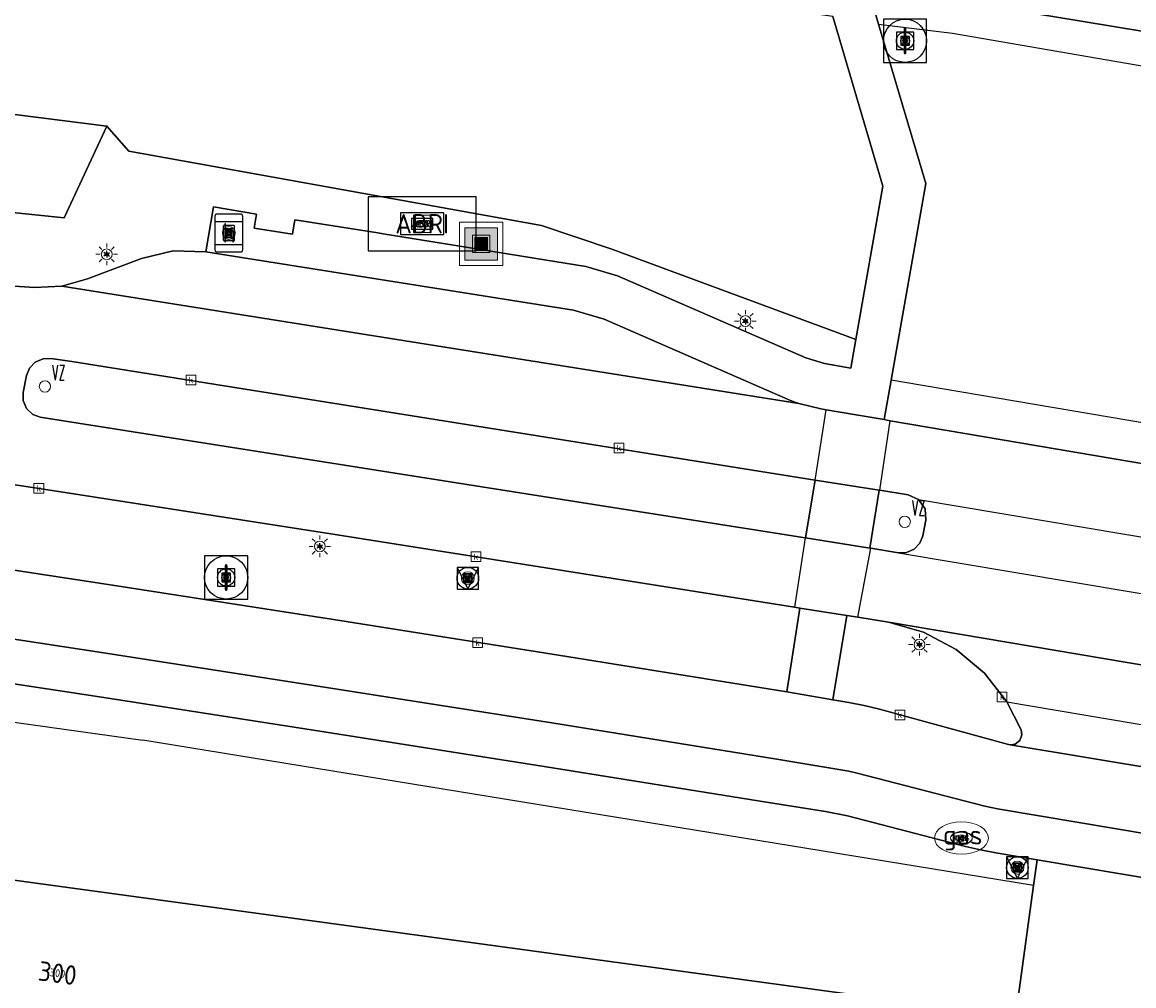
# Model space of a CAD drawing. Header units: metres. Extents: x 197147 to 199131, y 355511 to 356703.
# Tile 161 of 225: x 198338 to 198390, y 356051 to 356096. Entities that reach past the tile are written whole.
import ezdxf
from ezdxf.enums import TextEntityAlignment as Align

# ---------------------------------------------------------------- set-up
doc = ezdxf.new("R2010")
doc.units = ezdxf.units.M
for name, color, linetype, lineweight in [('B-WE-GR-BEPLANTING_CULTUUR_BOSPLANTSOEN-G', 252, 'GR-PLANTSOEN', 18), ('B-WE-GR-BEPLANTING_CULTUUR_HEESTERS-G', 252, 'Continuous', 18), ('B-WE-GR-GRAS_KRUIDENRIJK-G', 252, 'Continuous', 18), ('B-WE-KL-ET_LS_OV_LICHTMAST-S', 252, 'Continuous', 25), ('B-WE-KL-GAS_PUT-S', 252, 'Continuous', 25), ('B-WE-KL-GAS_PUT-S @ 0.05', 252, 'Continuous', 25), ('B-WE-KL-GAS_PUT-S @ 0.1', 252, 'Continuous', 25), ('B-WE-KL-GAS_PUT-S @ 0.2', 252, 'Continuous', 25), ('B-WE-KL-GAS_PUT-S @ 0.5 (1)', 252, 'Continuous', 25), ('B-WE-KL-GAS_PUT-S @ 0.5 (2)', 252, 'Continuous', 25), ('B-WE-RI-GWA_KOLK-S', 252, 'Continuous', 25), ('B-WE-RI-GWA_RIOOLPUT-S', 252, 'Continuous', 25), ('B-WE-RI-GWA_RIOOLPUT-S @ 0.05', 252, 'Continuous', 25), ('B-WE-RI-GWA_RIOOLPUT-S @ 0.1', 252, 'Continuous', 25), ('B-WE-RI-GWA_RIOOLPUT-S @ 0.2', 252, 'Continuous', 25), ('B-WE-RI-GWA_RIOOLPUT-S @ 0.5 (1)', 252, 'Continuous', 25), ('B-WE-RI-GWA_RIOOLPUT-S @ 0.5 (2)', 252, 'Continuous', 25), ('B-WE-VH-VERHARDING_ASFALT-G', 252, 'Continuous', 18), ('B-WE-VH-VERHARDING_BETONSTRAATSTEEN-G', 252, 'Continuous', 18), ('B-WE-VH-VERHARDING_GESLOTEN-G', 253, 'Continuous', 18), ('B-WE-VH-VERHARDING_STRAATBAKSTEEN-G', 252, 'Continuous', 18), ('B-WE-VH-VERHARDING_TEGEL-G', 252, 'Continuous', 18), ('B-WE-VW-HALTEPAAL-S', 253, 'Continuous', 25), ('B-WE-VW-HALTEPAAL-S @ 0.05', 253, 'Continuous', 25), ('B-WE-VW-HALTEPAAL-S @ 0.1', 253, 'Continuous', 25), ('B-WE-VW-HALTEPAAL-S @ 0.2', 253, 'Continuous', 25), ('B-WE-VW-HALTEPAAL-S @ 0.5 (1)', 253, 'Continuous', 25), ('B-WE-VW-HALTEPAAL-S @ 0.5 (2)', 253, 'Continuous', 25), ('verkeerszuil', 253, 'Continuous', 0)]:
    doc.layers.add(name, color=color, linetype=linetype, lineweight=lineweight)
for name, color, linetype in [('B-WE-GR-BEPLANTING_CULTUUR_BOSPLANTSOEN-GV', 252, 'GR-PLANTSOEN'), ('B-WE-GR-BEPLANTING_CULTUUR_HEESTERS-GV', 252, 'Continuous'), ('B-WE-GR-BOS-GV', 252, 'Continuous'), ('B-WE-GR-GRAS-GV', 252, 'Continuous'), ('B-WE-IE-MEUBILAIR_WEGMEUBILAIR-S', 252, 'Continuous'), ('B-WE-IE-MEUBILAIR_WEGMEUBILAIR-S @ 0.05', 252, 'Continuous'), ('B-WE-IE-MEUBILAIR_WEGMEUBILAIR-S @ 0.1', 252, 'Continuous'), ('B-WE-IE-MEUBILAIR_WEGMEUBILAIR-S @ 0.2', 252, 'Continuous'), ('B-WE-IE-MEUBILAIR_WEGMEUBILAIR-S @ 0.5 (1)', 252, 'Continuous'), ('B-WE-IE-MEUBILAIR_WEGMEUBILAIR-S @ 0.5 (2)', 252, 'Continuous'), ('B-WE-OG-BEBOUWING-GV', 252, 'Continuous'), ('B-WE-OG-BEBOUWING_HUISNUMMER-T18', 252, 'Continuous'), ('B-WE-RI-HWA_KOLK-S', 253, 'Continuous'), ('B-WE-VH-VERHARDING_ASFALT-GV', 253, 'Continuous'), ('B-WE-VH-VERHARDING_BETONSTRAATSTEEN-GV', 253, 'Continuous'), ('B-WE-VH-VERHARDING_GESLOTEN-GV', 253, 'Continuous'), ('B-WE-VH-VERHARDING_STRAATBAKSTEEN-GV', 253, 'Continuous'), ('B-WE-VH-VERHARDING_TEGEL-GV', 253, 'Continuous')]:
    doc.layers.add(name, color=color, linetype=linetype)
doc.styles.add('NLCS-ISO', font='NLCS-ISO.ttf')
doc.styles.add('NLCS-ISO-ANNOTATIEF-T18', font='NLCS-ISO.ttf', dxfattribs={"height": 1.8})
doc.styles.add('NLCS-ISO-M-T18', font='NLCS-ISO.ttf', dxfattribs={"height": 1.8})
doc.styles.add('NLCS-ISO-M200-T25', font='NLCS-ISO.ttf')
doc.styles.add('Style-simplex', font='simplex.shx')
doc.linetypes.add('GR-PLANTSOEN', pattern='A,0,[179,NLCS.SHX,S=2,R=0,X=0,Y=0],-4', length=4)

# ---------------------------------------------------------------- blocks, each defined once
blk = doc.blocks.new('BGT-AFVALBAK-SO')
at = {"linetype": 'ByBlock', "lineweight": 18}
h = blk.add_hatch(color=0, dxfattribs=at)
h.dxf.hatch_style = 1
h.paths.add_polyline_path([(-1.5, -1.5), (1.5, -1.5), (1.5, 1.5), (-1.5, 1.5)])
at = {"color": 0, "linetype": 'ByBlock', "lineweight": 18}
for points in [[(-2, -2), (2, -2), (2, 2), (-2, 2)], [(-1.5, -1.5), (1.5, -1.5), (1.5, 1.5), (-1.5, 1.5)]]:
    blk.add_lwpolyline(points, close=True, dxfattribs=at)
blk = doc.blocks.new('BGT-HALTEPAAL-SO')
at = {"color": 0, "linetype": 'ByBlock', "lineweight": 18}
blk.add_circle((0, 0), 1.5, dxfattribs=at)
at = {"color": 0, "linetype": 'ByBlock', "lineweight": 18, "style": 'NLCS-ISO-M-T18'}
blk.add_text('h', height=1.5, dxfattribs=at).set_placement((0.02, 0.06), align=Align.MIDDLE_CENTER)
blk = doc.blocks.new('BGT-LICHTMAST-SO')
at = {"color": 0, "linetype": 'ByBlock', "lineweight": 18}
for points in [[(-1.25, 0), (-2, 0)], [(-1.41, 1.41), (-0.88, 0.88)], [(0, 2), (0, 1.25)], [(0.88, 0.88), (1.41, 1.41)], [(2, 0), (1.25, 0)], [(-1.41, -1.41), (-0.88, -0.88)], [(0, -1.25), (0, -2)], [(0.88, -0.88), (1.41, -1.41)]]:
    blk.add_lwpolyline(points, dxfattribs=at)
blk.add_circle((0, 0), 1, dxfattribs=at)
blk = doc.blocks.new('BGT-VERKEERSBORDPAAL-SO')
at = {"color": 0, "linetype": 'ByBlock', "lineweight": 18}
blk.add_circle((0, 0), 1.5, dxfattribs=at)
at = {"color": 0, "linetype": 'ByBlock', "lineweight": 18, "style": 'NLCS-ISO-M-T18'}
blk.add_text('vb', height=1.5, dxfattribs=at).set_placement((0, 0.13), align=Align.MIDDLE_CENTER)
blk = doc.blocks.new('BGT-KOLK-SO')
at = {"color": 0, "linetype": 'ByBlock', "lineweight": 18}
blk.add_lwpolyline([(-0.045, -0.045), (0.045, -0.045), (0.045, 0.045), (-0.045, 0.045)], close=True, dxfattribs=at)
at = {"color": 0, "linetype": 'ByBlock', "lineweight": 18, "style": 'NLCS-ISO-M-T18'}
blk.add_text('k', height=0.06, dxfattribs=at).set_placement((0, 0), align=Align.MIDDLE_CENTER)
blk = doc.blocks.new('BGT-GASPUT-SO')
at = {"color": 0, "linetype": 'ByBlock', "lineweight": 18}
blk.add_ellipse((0, 0), major_axis=(2.5, 0), ratio=0.54, dxfattribs=at)
at = {"color": 0, "linetype": 'ByBlock', "lineweight": 18, "style": 'NLCS-ISO-M-T18'}
blk.add_text('gas', height=1.5, dxfattribs=at).set_placement((0.12, 0.3), align=Align.MIDDLE_CENTER)
blk = doc.blocks.new('BGT-ABRI-SO')
at = {"color": 0, "linetype": 'ByBlock', "lineweight": 18}
blk.add_lwpolyline([(-2, -2), (2, -2), (2, 2), (-2, 2)], close=True, dxfattribs=at)
at = {"color": 0, "linetype": 'ByBlock', "lineweight": 18, "style": 'NLCS-ISO-M-T18'}
blk.add_text('abri', height=1.5, dxfattribs=at).set_placement((0, 0), align=Align.MIDDLE_CENTER)
blk = doc.blocks.new('S436')
at = {"layer": 'verkeerszuil', "linetype": 'Continuous', "lineweight": 0}
blk.add_circle((0, 0), 0.263, dxfattribs=at)
at = {"layer": 'verkeerszuil', "linetype": 'Continuous', "lineweight": 0, "style": 'Style-simplex', "width": 0.428569}
blk.add_text('vz', height=1.05, dxfattribs=at).set_placement((0.321, 0.284))
blk = doc.blocks.new('SIE-WEG_AFVALBAK-SO')
at = {"linetype": 'ByBlock', "lineweight": 18}
h = blk.add_hatch(color=0, dxfattribs=at)
h.dxf.hatch_style = 1
h.paths.add_polyline_path([(-1.5, -1.5), (1.5, -1.5), (1.5, 1.5), (-1.5, 1.5)])
at = {"color": 0, "linetype": 'ByBlock', "lineweight": 18}
for points in [[(-2, -2), (2, -2), (2, 2), (-2, 2)], [(-1.5, -1.5), (1.5, -1.5), (1.5, 1.5), (-1.5, 1.5)]]:
    blk.add_lwpolyline(points, close=True, dxfattribs=at)
blk = doc.blocks.new('*U750')
at = {"layer": 'B-WE-IE-MEUBILAIR_WEGMEUBILAIR-S @ 0.05', "xscale": 0.05, "yscale": 0.05, "zscale": 0.05}
blk.add_blockref('SIE-WEG_AFVALBAK-SO', (198359.338, 356085.258), dxfattribs=at)
at = {"layer": 'B-WE-IE-MEUBILAIR_WEGMEUBILAIR-S @ 0.1', "xscale": 0.1, "yscale": 0.1, "zscale": 0.1}
blk.add_blockref('SIE-WEG_AFVALBAK-SO', (198359.338, 356085.258), dxfattribs=at)
at = {"layer": 'B-WE-IE-MEUBILAIR_WEGMEUBILAIR-S @ 0.2', "xscale": 0.2, "yscale": 0.2, "zscale": 0.2}
blk.add_blockref('SIE-WEG_AFVALBAK-SO', (198359.338, 356085.258), dxfattribs=at)
at = {"layer": 'B-WE-IE-MEUBILAIR_WEGMEUBILAIR-S @ 0.5 (1)', "xscale": 0.5, "yscale": 0.5, "zscale": 0.5}
blk.add_blockref('SIE-WEG_AFVALBAK-SO', (198359.338, 356085.258), dxfattribs=at)
at = {"layer": 'B-WE-IE-MEUBILAIR_WEGMEUBILAIR-S @ 0.5 (2)', "xscale": 0.5, "yscale": 0.5, "zscale": 0.5}
blk.add_blockref('SIE-WEG_AFVALBAK-SO', (198359.338, 356085.258), dxfattribs=at)
blk = doc.blocks.new('B-SIE-WEG_LICHTMAST-SO')
at = {"ltscale": 0.1}
for p, q in [((-0.33, 0.19), (-0.67, 0.39)), ((0, 0.39), (0, 0.77)), ((0.33, 0.19), (0.67, 0.39)), ((-0.33, -0.19), (-0.67, -0.39)), ((0, -0.39), (0, -0.77)), ((0.33, -0.19), (0.67, -0.39))]:
    blk.add_line(p, q, dxfattribs=at)
at = {"flags": 128}
for points in [[(-0.35, 0.15), (0.35, 0.15)], [(-0.35, -0.15), (0.35, -0.15)]]:
    blk.add_lwpolyline(points, dxfattribs=at)
at = {"ltscale": 0.1}
blk.add_circle((0, 0), 0.386, dxfattribs=at)
at = {"style": 'NLCS-ISO'}
blk.add_attdef('TYPE', text='', height=0.549, dxfattribs=at).set_placement((0, 0.77), align=Align.BOTTOM_CENTER)
blk = doc.blocks.new('SVW-HALTEPAAL-SO')
for p, q in [((-1.29, 1.06), (1.29, 1.06)), ((-1.29, -1.06), (1.29, -1.06))]:
    blk.add_line(p, q)
blk.add_lwpolyline([(-1.09, -1.76), (1.09, -1.76, 0.414214), (1.29, -1.56), (1.29, 1.56, 0.414214), (1.09, 1.76), (-1.09, 1.76, 0.414214), (-1.29, 1.56), (-1.29, -1.56, 0.414214)], format="xyb", close=True)
at = {"lineweight": 18, "style": 'NLCS-ISO'}
blk.add_text('h', height=1.8, dxfattribs=at).set_placement((0.02, 0.01), align=Align.MIDDLE_CENTER)
blk = doc.blocks.new('*U955')
at = {"layer": 'B-WE-VW-HALTEPAAL-S @ 0.05', "xscale": 0.05, "yscale": 0.05, "zscale": 0.05}
blk.add_blockref('SVW-HALTEPAAL-SO', (198347.649, 356085.762), dxfattribs=at)
at = {"layer": 'B-WE-VW-HALTEPAAL-S @ 0.1', "xscale": 0.1, "yscale": 0.1, "zscale": 0.1}
blk.add_blockref('SVW-HALTEPAAL-SO', (198347.649, 356085.762), dxfattribs=at)
at = {"layer": 'B-WE-VW-HALTEPAAL-S @ 0.2', "xscale": 0.2, "yscale": 0.2, "zscale": 0.2}
blk.add_blockref('SVW-HALTEPAAL-SO', (198347.649, 356085.762), dxfattribs=at)
at = {"layer": 'B-WE-VW-HALTEPAAL-S @ 0.5 (1)', "xscale": 0.5, "yscale": 0.5, "zscale": 0.5}
blk.add_blockref('SVW-HALTEPAAL-SO', (198347.649, 356085.762), dxfattribs=at)
at = {"layer": 'B-WE-VW-HALTEPAAL-S @ 0.5 (2)', "xscale": 0.5, "yscale": 0.5, "zscale": 0.5}
blk.add_blockref('SVW-HALTEPAAL-SO', (198347.649, 356085.762), dxfattribs=at)
blk = doc.blocks.new('B-SIE-WEG_VERKEERSBORD_PAAL-SO')
blk.add_lwpolyline([(-1, -1), (1, -1), (1, 1), (-1, 1)], close=True)
at = {"flags": 128}
blk.add_lwpolyline([(-1, 1), (0, -1), (1, 1)], close=True, dxfattribs=at)
for radius in [1, 0.171]:
    blk.add_circle((0, 0), radius)
at = {"style": 'NLCS-ISO'}
blk.add_attdef('bordgegevens', text='', height=1.8, dxfattribs=at).set_placement((2.21, 3.21), align=Align.TOP_LEFT)
blk = doc.blocks.new('*U960')
at = {"layer": 'B-WE-IE-MEUBILAIR_WEGMEUBILAIR-S @ 0.05', "xscale": 0.05, "yscale": 0.05, "zscale": 0.05}
blk.add_blockref('B-SIE-WEG_VERKEERSBORD_PAAL-SO', (198384.182, 356056.355), dxfattribs=at)
at = {"layer": 'B-WE-IE-MEUBILAIR_WEGMEUBILAIR-S @ 0.1', "xscale": 0.1, "yscale": 0.1, "zscale": 0.1}
blk.add_blockref('B-SIE-WEG_VERKEERSBORD_PAAL-SO', (198384.182, 356056.355), dxfattribs=at)
at = {"layer": 'B-WE-IE-MEUBILAIR_WEGMEUBILAIR-S @ 0.2', "xscale": 0.2, "yscale": 0.2, "zscale": 0.2}
blk.add_blockref('B-SIE-WEG_VERKEERSBORD_PAAL-SO', (198384.182, 356056.355), dxfattribs=at)
at = {"layer": 'B-WE-IE-MEUBILAIR_WEGMEUBILAIR-S @ 0.5 (1)', "xscale": 0.5, "yscale": 0.5, "zscale": 0.5}
blk.add_blockref('B-SIE-WEG_VERKEERSBORD_PAAL-SO', (198384.182, 356056.355), dxfattribs=at)
at = {"layer": 'B-WE-IE-MEUBILAIR_WEGMEUBILAIR-S @ 0.5 (2)', "xscale": 0.5, "yscale": 0.5, "zscale": 0.5}
blk.add_blockref('B-SIE-WEG_VERKEERSBORD_PAAL-SO', (198384.182, 356056.355), dxfattribs=at)
blk = doc.blocks.new('*U961')
at = {"layer": 'B-WE-IE-MEUBILAIR_WEGMEUBILAIR-S @ 0.05', "xscale": 0.05, "yscale": 0.05, "zscale": 0.05}
blk.add_blockref('B-SIE-WEG_VERKEERSBORD_PAAL-SO', (198358.721, 356069.763), dxfattribs=at)
at = {"layer": 'B-WE-IE-MEUBILAIR_WEGMEUBILAIR-S @ 0.1', "xscale": 0.1, "yscale": 0.1, "zscale": 0.1}
blk.add_blockref('B-SIE-WEG_VERKEERSBORD_PAAL-SO', (198358.721, 356069.763), dxfattribs=at)
at = {"layer": 'B-WE-IE-MEUBILAIR_WEGMEUBILAIR-S @ 0.2', "xscale": 0.2, "yscale": 0.2, "zscale": 0.2}
blk.add_blockref('B-SIE-WEG_VERKEERSBORD_PAAL-SO', (198358.721, 356069.763), dxfattribs=at)
at = {"layer": 'B-WE-IE-MEUBILAIR_WEGMEUBILAIR-S @ 0.5 (1)', "xscale": 0.5, "yscale": 0.5, "zscale": 0.5}
blk.add_blockref('B-SIE-WEG_VERKEERSBORD_PAAL-SO', (198358.721, 356069.763), dxfattribs=at)
at = {"layer": 'B-WE-IE-MEUBILAIR_WEGMEUBILAIR-S @ 0.5 (2)', "xscale": 0.5, "yscale": 0.5, "zscale": 0.5}
blk.add_blockref('B-SIE-WEG_VERKEERSBORD_PAAL-SO', (198358.721, 356069.763), dxfattribs=at)
blk = doc.blocks.new('SRI-PUT_INSPECTIE-SO')
at = {"lineweight": -3, "flags": 128}
blk.add_lwpolyline([(-2, -2), (2, -2), (2, 2), (-2, 2)], close=True, dxfattribs=at)
at = {"lineweight": -3, "ltscale": 1.5}
blk.add_circle((0, 0), 2, dxfattribs=at)
at = {"ltscale": 0.1, "style": 'NLCS-ISO'}
blk.add_text('I', height=2.5, dxfattribs=at).set_placement((0, -0.01), align=Align.MIDDLE_CENTER)
blk = doc.blocks.new('*U1238')
at = {"layer": 'B-WE-RI-GWA_RIOOLPUT-S @ 0.05', "xscale": 0.05, "yscale": 0.05, "zscale": 0.05}
blk.add_blockref('SRI-PUT_INSPECTIE-SO', (198378.977, 356094.669), dxfattribs=at)
at = {"layer": 'B-WE-RI-GWA_RIOOLPUT-S @ 0.1', "xscale": 0.1, "yscale": 0.1, "zscale": 0.1}
blk.add_blockref('SRI-PUT_INSPECTIE-SO', (198378.977, 356094.669), dxfattribs=at)
at = {"layer": 'B-WE-RI-GWA_RIOOLPUT-S @ 0.2', "xscale": 0.2, "yscale": 0.2, "zscale": 0.2}
blk.add_blockref('SRI-PUT_INSPECTIE-SO', (198378.977, 356094.669), dxfattribs=at)
at = {"layer": 'B-WE-RI-GWA_RIOOLPUT-S @ 0.5 (1)', "xscale": 0.5, "yscale": 0.5, "zscale": 0.5}
blk.add_blockref('SRI-PUT_INSPECTIE-SO', (198378.977, 356094.669), dxfattribs=at)
at = {"layer": 'B-WE-RI-GWA_RIOOLPUT-S @ 0.5 (2)', "xscale": 0.5, "yscale": 0.5, "zscale": 0.5}
blk.add_blockref('SRI-PUT_INSPECTIE-SO', (198378.977, 356094.669), dxfattribs=at)
blk = doc.blocks.new('*U1260')
at = {"layer": 'B-WE-RI-GWA_RIOOLPUT-S @ 0.05', "xscale": 0.05, "yscale": 0.05, "zscale": 0.05}
blk.add_blockref('SRI-PUT_INSPECTIE-SO', (198347.523, 356069.799), dxfattribs=at)
at = {"layer": 'B-WE-RI-GWA_RIOOLPUT-S @ 0.1', "xscale": 0.1, "yscale": 0.1, "zscale": 0.1}
blk.add_blockref('SRI-PUT_INSPECTIE-SO', (198347.523, 356069.799), dxfattribs=at)
at = {"layer": 'B-WE-RI-GWA_RIOOLPUT-S @ 0.2', "xscale": 0.2, "yscale": 0.2, "zscale": 0.2}
blk.add_blockref('SRI-PUT_INSPECTIE-SO', (198347.523, 356069.799), dxfattribs=at)
at = {"layer": 'B-WE-RI-GWA_RIOOLPUT-S @ 0.5 (1)', "xscale": 0.5, "yscale": 0.5, "zscale": 0.5}
blk.add_blockref('SRI-PUT_INSPECTIE-SO', (198347.523, 356069.799), dxfattribs=at)
at = {"layer": 'B-WE-RI-GWA_RIOOLPUT-S @ 0.5 (2)', "xscale": 0.5, "yscale": 0.5, "zscale": 0.5}
blk.add_blockref('SRI-PUT_INSPECTIE-SO', (198347.523, 356069.799), dxfattribs=at)
blk = doc.blocks.new('SKL-GAS_PUT-SO')
at = {"color": 0, "linetype": 'ByBlock', "lineweight": 18}
blk.add_ellipse((0, 0), major_axis=(2.5, 0), ratio=0.601255, dxfattribs=at)
at = {"color": 0, "linetype": 'ByBlock', "lineweight": 18, "style": 'NLCS-ISO'}
blk.add_text('gas', height=1.8, dxfattribs=at).set_placement((0.12, 0.3), align=Align.MIDDLE_CENTER)
blk = doc.blocks.new('*U1264')
at = {"layer": 'B-WE-KL-GAS_PUT-S @ 0.05', "xscale": 0.05, "yscale": 0.05, "zscale": 0.05}
blk.add_blockref('SKL-GAS_PUT-SO', (198381.59, 356057.722), dxfattribs=at)
at = {"layer": 'B-WE-KL-GAS_PUT-S @ 0.1', "xscale": 0.1, "yscale": 0.1, "zscale": 0.1}
blk.add_blockref('SKL-GAS_PUT-SO', (198381.59, 356057.722), dxfattribs=at)
at = {"layer": 'B-WE-KL-GAS_PUT-S @ 0.2', "xscale": 0.2, "yscale": 0.2, "zscale": 0.2}
blk.add_blockref('SKL-GAS_PUT-SO', (198381.59, 356057.722), dxfattribs=at)
at = {"layer": 'B-WE-KL-GAS_PUT-S @ 0.5 (1)', "xscale": 0.5, "yscale": 0.5, "zscale": 0.5}
blk.add_blockref('SKL-GAS_PUT-SO', (198381.59, 356057.722), dxfattribs=at)
at = {"layer": 'B-WE-KL-GAS_PUT-S @ 0.5 (2)', "xscale": 0.5, "yscale": 0.5, "zscale": 0.5}
blk.add_blockref('SKL-GAS_PUT-SO', (198381.59, 356057.722), dxfattribs=at)
blk = doc.blocks.new('SIE-WEG_ABRI-SO')
blk.add_lwpolyline([(-5, -2.5), (5, -2.5), (5, 2.5), (-5, 2.5)], close=True)
at = {"style": 'NLCS-ISO'}
blk.add_text('ABRI', height=1.8, dxfattribs=at).set_placement((0, 0), align=Align.MIDDLE_CENTER)
blk = doc.blocks.new('*U1341')
at = {"layer": 'B-WE-IE-MEUBILAIR_WEGMEUBILAIR-S @ 0.05', "xscale": 0.05, "yscale": 0.05, "zscale": 0.05}
blk.add_blockref('SIE-WEG_ABRI-SO', (198356.604, 356086.191), dxfattribs=at)
at = {"layer": 'B-WE-IE-MEUBILAIR_WEGMEUBILAIR-S @ 0.1', "xscale": 0.1, "yscale": 0.1, "zscale": 0.1}
blk.add_blockref('SIE-WEG_ABRI-SO', (198356.604, 356086.191), dxfattribs=at)
at = {"layer": 'B-WE-IE-MEUBILAIR_WEGMEUBILAIR-S @ 0.2', "xscale": 0.2, "yscale": 0.2, "zscale": 0.2}
blk.add_blockref('SIE-WEG_ABRI-SO', (198356.604, 356086.191), dxfattribs=at)
at = {"layer": 'B-WE-IE-MEUBILAIR_WEGMEUBILAIR-S @ 0.5 (1)', "xscale": 0.5, "yscale": 0.5, "zscale": 0.5}
blk.add_blockref('SIE-WEG_ABRI-SO', (198356.604, 356086.191), dxfattribs=at)
at = {"layer": 'B-WE-IE-MEUBILAIR_WEGMEUBILAIR-S @ 0.5 (2)', "xscale": 0.5, "yscale": 0.5, "zscale": 0.5}
blk.add_blockref('SIE-WEG_ABRI-SO', (198356.604, 356086.191), dxfattribs=at)

msp = doc.modelspace()

# ---------------------------------------------------------------- linework, layer by layer
at = {"layer": 'B-WE-GR-BEPLANTING_CULTUUR_BOSPLANTSOEN-G', "ltscale": 0.2, "flags": 128}
msp.add_lwpolyline([(198261.243, 356098.497), (198260.711, 356094.662), (198340.02, 356086.469), (198342.001, 356090.713), (198261.579, 356100.923), (198261.243, 356098.497)], close=True, dxfattribs=at)
at = {"layer": 'B-WE-GR-BEPLANTING_CULTUUR_BOSPLANTSOEN-GV', "flags": 128}
msp.add_lwpolyline([(198261.243, 356098.497), (198260.711, 356094.662), (198340.02, 356086.469), (198342.001, 356090.713), (198261.579, 356100.923), (198261.243, 356098.497)], dxfattribs=at)
at = {"layer": 'B-WE-GR-BEPLANTING_CULTUUR_HEESTERS-G', "ltscale": 0.2, "flags": 128}
for points in [[(198381.77, 356057.334), (198376.31, 356058.747), (198375.289, 356058.949), (198372.647, 356059.365), (198362.256, 356061.034), (198351.861, 356062.675), (198341.462, 356064.291), (198331.059, 356065.88), (198320.877, 356067.411), (198310.685, 356068.919), (198310.53, 356067.725), (198310.471, 356067.315), (198310.4, 356066.906), (198343.667, 356062.26), (198381.716, 356056.047), (198384.934, 356055.522), (198385.098, 356056.711), (198383.177, 356057.034), (198382.47, 356057.169), (198381.77, 356057.334)], [(198310.506, 356063.114), (198310.415, 356059.492), (198378.21, 356050.245), (198377.445, 356044.646), (198381.248, 356044.164), (198381.887, 356044.267), (198382.482, 356044.523), (198382.997, 356044.916), (198383.399, 356045.423), (198383.601, 356045.829), (198384.934, 356055.522), (198381.716, 356056.047), (198343.667, 356062.26), (198310.4, 356066.906), (198309.947, 356065.1), (198310.22, 356063.697), (198310.506, 356063.114)]]:
    msp.add_lwpolyline(points, close=True, dxfattribs=at)
at = {"layer": 'B-WE-GR-BEPLANTING_CULTUUR_HEESTERS-GV', "flags": 128}
for points in [[(198384.934, 356055.522), (198385.098, 356056.711), (198383.177, 356057.034), (198382.47, 356057.169), (198381.77, 356057.334), (198376.31, 356058.747), (198375.289, 356058.949), (198372.647, 356059.365), (198362.256, 356061.034), (198351.861, 356062.675), (198341.462, 356064.291), (198331.059, 356065.88), (198320.877, 356067.411), (198310.685, 356068.919), (198310.53, 356067.725), (198310.471, 356067.315), (198310.4, 356066.906), (198343.667, 356062.26)], [(198310.4, 356066.906), (198309.947, 356065.1), (198310.22, 356063.697), (198310.506, 356063.114), (198310.415, 356059.492), (198378.21, 356050.245), (198377.445, 356044.646), (198381.248, 356044.164), (198381.887, 356044.267), (198382.482, 356044.523), (198382.997, 356044.916), (198383.399, 356045.423), (198383.601, 356045.829), (198384.934, 356055.522), (198381.716, 356056.047), (198343.667, 356062.26)]]:
    msp.add_lwpolyline(points, dxfattribs=at)
at = {"layer": 'B-WE-GR-BOS-GV', "flags": 128}
msp.add_lwpolyline([(198376.698, 356080.831), (198377.949, 356087.932), (198375.63, 356095.792), (198267.424, 356111.134), (198266.314, 356111.292), (198265.207, 356111.449), (198264.868, 356111.497), (198263.745, 356111.656), (198262.625, 356111.815), (198244.978, 356114.317), (198241.978, 356114.517), (198206.969, 356102.863), (198207.721, 356102.5), (198208.715, 356102.137), (198220.819, 356099.862), (198242.844, 356095.857), (198246.42, 356102.848), (198261.579, 356100.923), (198342.001, 356090.713), (198343.013, 356089.548), (198362.133, 356086.108), (198365.396, 356085.02), (198376.203, 356081.018), (198376.698, 356080.831)], dxfattribs=at)
at = {"layer": 'B-WE-GR-GRAS-GV', "flags": 128}
for points in [[(198739.843, 356040.27), (198740.119, 356041.872), (198739.709, 356041.889), (198685.233, 356044.49), (198683.074, 356044.668), (198680.933, 356044.992), (198467.103, 356081.894), (198409.418, 356091.849), (198405.689, 356092.484), (198395.759, 356094.156), (198385.823, 356095.791), (198377.241, 356097.18), (198377.753, 356095.446), (198381.173, 356095.02), (198681.989, 356043.156)], [(198377.753, 356095.446), (198379.936, 356088.057), (198378.336, 356078.939)], [(198308.717, 356085.207), (198338.644, 356083.229), (198339.91, 356083.3), (198341.099, 356083.639), (198343.597, 356084.583), (198345.07, 356084.931), (198346.583, 356084.892), (198346.935, 356086.972), (198348.934, 356086.639), (198348.819, 356085.984), (198350.604, 356085.708), (198350.709, 356086.372), (198354.547, 356085.764), (198354.803, 356085.723), (198358.349, 356085.151), (198364.19, 356084.21), (198365.656, 356083.781), (198374.386, 356079.981), (198375.249, 356079.72), (198376.464, 356079.503), (198376.698, 356080.831), (198376.203, 356081.018), (198365.396, 356085.02), (198362.133, 356086.108), (198343.013, 356089.548), (198342.001, 356090.713), (198340.02, 356086.469), (198260.711, 356094.662)], [(198301.145, 356075.545), (198311.306, 356074.079), (198321.464, 356072.584), (198331.617, 356071.063), (198342.057, 356069.471), (198352.493, 356067.852), (198362.924, 356066.204), (198373.505, 356064.501), (198374.109, 356068.376), (198373.855, 356068.416), (198352.373, 356071.813), (198340.066, 356073.731), (198331.169, 356075.094), (198322.268, 356076.434), (198313.364, 356077.749), (198304.456, 356079.037)], [(198462.609, 356060.711), (198468.683, 356059.087), (198469.819, 356058.803), (198470.967, 356058.556), (198485.681, 356056.008), (198485.809, 356059.563), (198402.691, 356075.8), (198402.505, 356074.846), (198396.175, 356075.92), (198378.962, 356078.841), (198378.336, 356078.939), (198378.015, 356077.112), (198378.295, 356077.064), (198440.997, 356066.419), (198441.71, 356066.281), (198442.417, 356066.11), (198462.609, 356060.711)], [(198375.63, 356064.133), (198376.373, 356064.004), (198377.085, 356063.863), (198377.788, 356063.689), (198383.773, 356062.052), (198383.849, 356062.039), (198384.082, 356062.077), (198384.293, 356062.245), (198384.386, 356062.498), (198384.349, 356062.731), (198383.696, 356064.032), (198382.663, 356065.359), (198381.346, 356066.466), (198379.826, 356067.27), (198378.208, 356067.729), (198376.791, 356067.953), (198376.286, 356068.033), (198375.63, 356064.133)]]:
    msp.add_lwpolyline(points, dxfattribs=at)
at = {"layer": 'B-WE-GR-GRAS_KRUIDENRIJK-G', "ltscale": 0.2, "flags": 128}
for points in [[(198376.698, 356080.831), (198377.949, 356087.932), (198375.63, 356095.792), (198267.424, 356111.134), (198266.314, 356111.292), (198265.207, 356111.449), (198264.868, 356111.497), (198263.745, 356111.656), (198262.625, 356111.815), (198244.978, 356114.317), (198241.978, 356114.517), (198206.969, 356102.863), (198207.721, 356102.5), (198208.715, 356102.137), (198220.819, 356099.862), (198242.844, 356095.857), (198246.42, 356102.848), (198261.579, 356100.923), (198342.001, 356090.713), (198343.013, 356089.548), (198362.133, 356086.108), (198365.396, 356085.02), (198376.203, 356081.018), (198376.698, 356080.831)], [(198739.843, 356040.27), (198740.119, 356041.872), (198739.709, 356041.889), (198685.233, 356044.49), (198683.074, 356044.668), (198680.933, 356044.992), (198467.103, 356081.894), (198409.418, 356091.849), (198405.689, 356092.484), (198395.759, 356094.156), (198385.823, 356095.791), (198377.241, 356097.18), (198377.753, 356095.446), (198381.173, 356095.02), (198681.989, 356043.156), (198739.843, 356040.27)], [(198462.609, 356060.711), (198468.683, 356059.087), (198469.819, 356058.803), (198470.967, 356058.556), (198485.681, 356056.008), (198485.809, 356059.563), (198402.691, 356075.8), (198402.505, 356074.846), (198396.175, 356075.92), (198378.962, 356078.841), (198378.336, 356078.939), (198378.015, 356077.112), (198378.295, 356077.064), (198440.997, 356066.419), (198441.71, 356066.281), (198442.417, 356066.11), (198462.609, 356060.711)], [(198375.63, 356064.133), (198376.373, 356064.004), (198377.085, 356063.863), (198377.788, 356063.689), (198383.773, 356062.052), (198383.849, 356062.039), (198384.082, 356062.077), (198384.293, 356062.245), (198384.386, 356062.498), (198384.349, 356062.731), (198383.696, 356064.032), (198382.663, 356065.359), (198381.346, 356066.466), (198379.826, 356067.27), (198378.208, 356067.729), (198376.791, 356067.953), (198376.286, 356068.033), (198375.63, 356064.133)]]:
    msp.add_lwpolyline(points, close=True, dxfattribs=at)
for points in [[(198681.989, 356043.156), (198381.173, 356095.02), (198377.753, 356095.446), (198379.936, 356088.057), (198378.336, 356078.939), (198378.962, 356078.841), (198378.962, 356078.841), (198396.175, 356075.92), (198402.505, 356074.846), (198402.691, 356075.8), (198404.132, 356083.184), (198485.223, 356068.923), (198486.078, 356067.421), (198488.361, 356063.409), (198487.683, 356058.86), (198514.431, 356053.664), (198553.975, 356046.837)], [(198308.717, 356085.207), (198338.644, 356083.229), (198339.91, 356083.3), (198341.099, 356083.639), (198343.597, 356084.583), (198345.07, 356084.931), (198346.583, 356084.892), (198346.935, 356086.972), (198348.934, 356086.639), (198348.819, 356085.984), (198350.604, 356085.708), (198350.709, 356086.372), (198354.547, 356085.764), (198354.803, 356085.723), (198358.349, 356085.151), (198364.19, 356084.21), (198365.656, 356083.781), (198374.386, 356079.981), (198375.249, 356079.72), (198376.464, 356079.503), (198376.698, 356080.831), (198376.203, 356081.018), (198365.396, 356085.02), (198362.133, 356086.108), (198343.013, 356089.548), (198342.001, 356090.713), (198340.02, 356086.469), (198260.711, 356094.662)], [(198301.145, 356075.545), (198311.306, 356074.079), (198321.464, 356072.584), (198331.617, 356071.063), (198342.057, 356069.471), (198352.493, 356067.852), (198362.924, 356066.204), (198373.505, 356064.501), (198374.109, 356068.376), (198373.855, 356068.416), (198352.373, 356071.813), (198340.066, 356073.731), (198331.169, 356075.094), (198322.268, 356076.434), (198313.364, 356077.749), (198304.456, 356079.037)]]:
    msp.add_lwpolyline(points, dxfattribs=at)
at = {"layer": 'B-WE-OG-BEBOUWING-GV', "flags": 128}
msp.add_lwpolyline([(198378.21, 356050.245), (198310.415, 356059.492), (198309.02, 356049.279)], dxfattribs=at)
at = {"layer": 'B-WE-OG-BEBOUWING-GV', "ltscale": 0.2, "flags": 128}
msp.add_lwpolyline([(198378.21, 356050.245), (198310.415, 356059.492), (198309.02, 356049.279)], dxfattribs=at)
at = {"layer": 'B-WE-VH-VERHARDING_ASFALT-G', "ltscale": 0.2, "flags": 128}
for points in [[(198247.063, 356116.043), (198255.341, 356114.977), (198263.616, 356113.894), (198264.748, 356113.745), (198265.883, 356113.595), (198266.216, 356113.55), (198267.336, 356113.401), (198268.46, 356113.252), (198277.388, 356112.054), (198286.313, 356110.835), (198296.294, 356109.45), (198306.272, 356108.044), (198316.246, 356106.611), (198326.215, 356105.145), (198336.153, 356103.649), (198346.085, 356102.119), (198356.014, 356100.564), (198365.94, 356098.991), (198375.12, 356097.522), (198377.241, 356097.18), (198377.241, 356097.18), (198385.823, 356095.791), (198395.759, 356094.156)], [(198331.169, 356075.094), (198340.066, 356073.731), (198352.373, 356071.813), (198373.855, 356068.416), (198374.352, 356071.629), (198338.908, 356077.227), (198338.562, 356077.353), (198338.269, 356077.627), (198338.114, 356077.996), (198338.116, 356078.365), (198338.277, 356079.162), (198338.412, 356079.498), (198338.681, 356079.781), (198339.039, 356079.937), (198339.401, 356079.949), (198340.368, 356079.801), (198374.808, 356074.315), (198375.328, 356077.568), (198375.079, 356077.61), (198374.055, 356077.86), (198339.91, 356083.3), (198338.644, 356083.229), (198308.717, 356085.207)], [(198394.739, 356060.237), (198383.849, 356062.039), (198383.773, 356062.052), (198377.788, 356063.689), (198377.085, 356063.863), (198376.373, 356064.004), (198375.63, 356064.133), (198373.505, 356064.501), (198362.924, 356066.204), (198352.493, 356067.852), (198342.057, 356069.471), (198331.617, 356071.063), (198321.464, 356072.584), (198311.306, 356074.079), (198301.145, 356075.545), (198290.979, 356076.981), (198280.761, 356078.393), (198270.539, 356079.773), (198260.313, 356081.125), (198253.196, 356082.047), (198252.181, 356082.178)], [(198251.72, 356079.031), (198259.872, 356077.985), (198270.085, 356076.649), (198280.295, 356075.283), (198290.5, 356073.879), (198300.709, 356072.436), (198310.913, 356070.956), (198321.113, 356069.447), (198331.309, 356067.915), (198341.746, 356066.322), (198352.179, 356064.703), (198362.608, 356063.058), (198373.033, 356061.385), (198376.374, 356060.816), (198376.758, 356060.735), (198382.676, 356059.207), (198382.968, 356059.138), (198383.26, 356059.082), (198414.035, 356053.899)], [(198440.997, 356066.419), (198378.295, 356077.064), (198377.805, 356073.838), (198379.124, 356073.628), (198379.605, 356073.405), (198440.725, 356063.144)], [(198432.945, 356061.844), (198378.677, 356070.946), (198377.389, 356071.15), (198376.791, 356067.953), (198376.791, 356067.953), (198378.208, 356067.729), (198389.26, 356065.852), (198398.731, 356064.273)]]:
    msp.add_lwpolyline(points, dxfattribs=at)
for points in [[(198374.808, 356074.315), (198377.781, 356073.842), (198377.805, 356073.838), (198378.295, 356077.064), (198378.015, 356077.112), (198375.328, 356077.568), (198374.808, 356074.315)], [(198379.605, 356073.405), (198379.902, 356072.973), (198379.939, 356072.451), (198379.795, 356071.726), (198379.66, 356071.392), (198379.392, 356071.112), (198379.037, 356070.957), (198378.677, 356070.946), (198432.945, 356061.844), (198432.634, 356062.034), (198432.529, 356062.383), (198432.683, 356062.713), (198433.018, 356062.857), (198440.725, 356063.144), (198379.605, 356073.405)], [(198374.109, 356068.376), (198376.286, 356068.033), (198376.791, 356067.953), (198377.389, 356071.15), (198377.343, 356071.157), (198374.358, 356071.628), (198374.352, 356071.629), (198373.855, 356068.416), (198374.109, 356068.376)]]:
    msp.add_lwpolyline(points, close=True, dxfattribs=at)
at = {"layer": 'B-WE-VH-VERHARDING_ASFALT-GV', "flags": 128}
for points in [[(198377.241, 356097.18), (198385.823, 356095.791), (198395.759, 356094.156)], [(198224.693, 356089.61), (198233.049, 356088.579), (198241.983, 356087.45), (198250.485, 356086.349), (198251.526, 356086.211), (198252.569, 356086.073), (198253.001, 356086.016), (198254.003, 356085.884), (198255.008, 356085.751), (198268.769, 356083.931), (198277.694, 356082.733), (198286.618, 356081.525), (198295.539, 356080.297), (198304.456, 356079.037), (198313.364, 356077.749), (198322.268, 356076.434), (198331.169, 356075.094), (198340.066, 356073.731), (198352.373, 356071.813), (198373.855, 356068.416)], [(198374.352, 356071.629), (198338.908, 356077.227), (198338.562, 356077.353), (198338.269, 356077.627), (198338.114, 356077.996), (198338.116, 356078.365), (198338.277, 356079.162), (198338.412, 356079.498), (198338.681, 356079.781), (198339.039, 356079.937), (198339.401, 356079.949), (198340.368, 356079.801), (198374.808, 356074.315), (198375.328, 356077.568), (198375.079, 356077.61), (198374.055, 356077.86), (198339.91, 356083.3), (198338.644, 356083.229), (198308.717, 356085.207)], [(198394.739, 356060.237), (198383.849, 356062.039), (198383.773, 356062.052), (198377.788, 356063.689), (198377.085, 356063.863), (198376.373, 356064.004), (198375.63, 356064.133), (198373.505, 356064.501), (198362.924, 356066.204), (198352.493, 356067.852), (198342.057, 356069.471), (198331.617, 356071.063), (198321.464, 356072.584), (198311.306, 356074.079), (198301.145, 356075.545), (198290.979, 356076.981), (198280.761, 356078.393), (198270.539, 356079.773), (198260.313, 356081.125), (198253.196, 356082.047), (198252.181, 356082.178)], [(198251.72, 356079.031), (198259.872, 356077.985), (198270.085, 356076.649), (198280.295, 356075.283), (198290.5, 356073.879), (198300.709, 356072.436), (198310.913, 356070.956), (198321.113, 356069.447), (198331.309, 356067.915), (198341.746, 356066.322), (198352.179, 356064.703), (198362.608, 356063.058), (198373.033, 356061.385), (198376.374, 356060.816), (198376.758, 356060.735), (198382.676, 356059.207), (198382.968, 356059.138), (198383.26, 356059.082), (198414.035, 356053.899)], [(198374.808, 356074.315), (198377.781, 356073.842), (198377.805, 356073.838), (198378.295, 356077.064), (198378.015, 356077.112), (198375.328, 356077.568)], [(198376.791, 356067.953), (198378.208, 356067.729), (198389.26, 356065.852), (198398.731, 356064.273), (198420.615, 356060.626), (198461.021, 356053.638), (198462.609, 356060.711), (198442.417, 356066.11), (198441.71, 356066.281), (198440.997, 356066.419), (198378.295, 356077.064)], [(198377.805, 356073.838), (198379.124, 356073.628), (198379.605, 356073.405), (198440.725, 356063.144), (198440.812, 356063.141), (198440.895, 356063.125), (198458.288, 356058.518), (198458.601, 356058.283), (198458.663, 356057.896), (198458.439, 356057.575), (198458.055, 356057.499), (198433.92, 356061.664), (198432.945, 356061.844)], [(198379.605, 356073.405), (198379.902, 356072.973), (198379.939, 356072.451), (198379.795, 356071.726), (198379.66, 356071.392), (198379.392, 356071.112), (198379.037, 356070.957), (198378.677, 356070.946), (198432.945, 356061.844), (198432.634, 356062.034), (198432.529, 356062.383), (198432.683, 356062.713), (198433.018, 356062.857), (198440.725, 356063.144)], [(198374.109, 356068.376), (198376.286, 356068.033), (198376.791, 356067.953), (198377.389, 356071.15), (198377.343, 356071.157), (198374.358, 356071.628), (198374.352, 356071.629), (198373.855, 356068.416), (198374.109, 356068.376)], [(198378.677, 356070.946), (198377.389, 356071.15)]]:
    msp.add_lwpolyline(points, dxfattribs=at)
at = {"layer": 'B-WE-VH-VERHARDING_BETONSTRAATSTEEN-G', "ltscale": 0.2, "flags": 128}
for points in [[(198374.055, 356077.86), (198373.865, 356077.924), (198373.676, 356078), (198365.034, 356081.763), (198363.612, 356082.179), (198346.583, 356084.892), (198345.07, 356084.931), (198343.597, 356084.583), (198341.099, 356083.639), (198339.91, 356083.3), (198374.055, 356077.86)], [(198378.208, 356067.729), (198379.826, 356067.27), (198381.346, 356066.466), (198382.663, 356065.359), (198383.696, 356064.032), (198395.684, 356062.012), (198398.706, 356063.932), (198398.731, 356064.273), (198389.26, 356065.852), (198378.208, 356067.729)], [(198383.696, 356064.032), (198384.349, 356062.731), (198384.386, 356062.498), (198384.293, 356062.245), (198384.082, 356062.077), (198383.849, 356062.039), (198394.739, 356060.237), (198394.503, 356060.361), (198394.361, 356060.586), (198394.351, 356060.852), (198394.475, 356061.087), (198395.452, 356061.899), (198395.792, 356061.994), (198395.684, 356062.012), (198383.696, 356064.032)]]:
    msp.add_lwpolyline(points, close=True, dxfattribs=at)
at = {"layer": 'B-WE-VH-VERHARDING_BETONSTRAATSTEEN-GV', "flags": 128}
for points in [[(198374.055, 356077.86), (198373.865, 356077.924), (198373.676, 356078), (198365.034, 356081.763), (198363.612, 356082.179), (198346.583, 356084.892), (198345.07, 356084.931), (198343.597, 356084.583), (198341.099, 356083.639), (198339.91, 356083.3), (198374.055, 356077.86)], [(198378.208, 356067.729), (198379.826, 356067.27), (198381.346, 356066.466), (198382.663, 356065.359), (198383.696, 356064.032), (198395.684, 356062.012), (198398.706, 356063.932), (198398.731, 356064.273), (198389.26, 356065.852), (198378.208, 356067.729)], [(198383.696, 356064.032), (198384.349, 356062.731), (198384.386, 356062.498), (198384.293, 356062.245), (198384.082, 356062.077), (198383.849, 356062.039), (198394.739, 356060.237), (198394.503, 356060.361), (198394.361, 356060.586), (198394.351, 356060.852), (198394.475, 356061.087), (198395.452, 356061.899), (198395.792, 356061.994)]]:
    msp.add_lwpolyline(points, dxfattribs=at)
at = {"layer": 'B-WE-VH-VERHARDING_GESLOTEN-G', "ltscale": 0.2, "flags": 128}
for points in [[(198374.358, 356071.628), (198374.808, 356074.315), (198340.368, 356079.801), (198339.401, 356079.949), (198339.039, 356079.937), (198338.681, 356079.781), (198338.412, 356079.498), (198338.277, 356079.162), (198338.116, 356078.365), (198338.114, 356077.996), (198338.269, 356077.627), (198338.562, 356077.353), (198338.908, 356077.227), (198374.352, 356071.629), (198374.358, 356071.628)], [(198377.781, 356073.842), (198377.343, 356071.157), (198377.389, 356071.15), (198378.677, 356070.946), (198379.037, 356070.957), (198379.392, 356071.112), (198379.66, 356071.392), (198379.795, 356071.726), (198379.939, 356072.451), (198379.902, 356072.973), (198379.605, 356073.405), (198379.124, 356073.628), (198377.805, 356073.838), (198377.781, 356073.842)]]:
    msp.add_lwpolyline(points, close=True, dxfattribs=at)
at = {"layer": 'B-WE-VH-VERHARDING_GESLOTEN-GV', "flags": 128}
for points in [[(198374.358, 356071.628), (198374.808, 356074.315), (198340.368, 356079.801), (198339.401, 356079.949), (198339.039, 356079.937), (198338.681, 356079.781), (198338.412, 356079.498), (198338.277, 356079.162), (198338.116, 356078.365), (198338.114, 356077.996), (198338.269, 356077.627), (198338.562, 356077.353), (198338.908, 356077.227), (198374.352, 356071.629), (198374.358, 356071.628)], [(198377.781, 356073.842), (198377.343, 356071.157), (198377.389, 356071.15), (198378.677, 356070.946), (198379.037, 356070.957), (198379.392, 356071.112), (198379.66, 356071.392), (198379.795, 356071.726), (198379.939, 356072.451), (198379.902, 356072.973), (198379.605, 356073.405), (198379.124, 356073.628), (198377.805, 356073.838), (198377.781, 356073.842)]]:
    msp.add_lwpolyline(points, dxfattribs=at)
at = {"layer": 'B-WE-VH-VERHARDING_STRAATBAKSTEEN-G', "ltscale": 0.2, "flags": 128}
msp.add_lwpolyline([(198383.601, 356045.829), (198394.26, 356045.753), (198393.47, 356045.938), (198392.683, 356046.288), (198391.952, 356046.806), (198391.329, 356047.477), (198390.856, 356048.261), (198390.559, 356049.106), (198390.438, 356049.958), (198390.475, 356050.709), (198390.478, 356050.769), (198391.009, 356054.53), (198391.172, 356055.689), (198385.098, 356056.711), (198384.934, 356055.522), (198383.601, 356045.829)], close=True, dxfattribs=at)
at = {"layer": 'B-WE-VH-VERHARDING_STRAATBAKSTEEN-GV', "flags": 128}
msp.add_lwpolyline([(198383.601, 356045.829), (198394.26, 356045.753), (198393.47, 356045.938), (198392.683, 356046.288), (198391.952, 356046.806), (198391.329, 356047.477), (198390.856, 356048.261), (198390.559, 356049.106), (198390.438, 356049.958), (198390.475, 356050.709), (198390.478, 356050.769), (198391.009, 356054.53), (198391.172, 356055.689), (198385.098, 356056.711), (198384.934, 356055.522), (198383.601, 356045.829)], dxfattribs=at)
at = {"layer": 'B-WE-VH-VERHARDING_TEGEL-G', "ltscale": 0.2, "flags": 128}
for points in [[(198375.63, 356095.792), (198377.949, 356087.932), (198376.698, 356080.831), (198376.464, 356079.503), (198375.249, 356079.72), (198374.386, 356079.981), (198365.656, 356083.781), (198364.19, 356084.21), (198358.349, 356085.151), (198354.803, 356085.723), (198354.547, 356085.764), (198350.709, 356086.372), (198350.604, 356085.708), (198348.819, 356085.984), (198348.934, 356086.639), (198346.935, 356086.972), (198346.583, 356084.892), (198363.612, 356082.179), (198365.034, 356081.763), (198373.676, 356078), (198373.865, 356077.924), (198374.055, 356077.86), (198375.079, 356077.61), (198375.328, 356077.568), (198378.015, 356077.112), (198378.015, 356077.112), (198378.336, 356078.939), (198379.936, 356088.057), (198377.753, 356095.446), (198377.241, 356097.18)], [(198414.035, 356053.899), (198383.26, 356059.082), (198382.968, 356059.138), (198382.676, 356059.207), (198376.758, 356060.735), (198376.374, 356060.816), (198373.033, 356061.385), (198362.608, 356063.058), (198352.179, 356064.703), (198341.746, 356066.322), (198331.309, 356067.915), (198321.113, 356069.447), (198310.913, 356070.956), (198300.709, 356072.436), (198290.5, 356073.879), (198280.295, 356075.283), (198270.085, 356076.649), (198259.872, 356077.985), (198251.72, 356079.031)], [(198250.789, 356077.126), (198258.741, 356076.1), (198260.154, 356075.918), (198262.266, 356075.639), (198270.345, 356074.573), (198280.329, 356073.223), (198290.308, 356071.842), (198300.502, 356070.397), (198308.529, 356069.232), (198310.685, 356068.919), (198320.877, 356067.411), (198331.059, 356065.88), (198341.462, 356064.291), (198351.861, 356062.675), (198362.256, 356061.034), (198372.647, 356059.365), (198375.289, 356058.949), (198376.31, 356058.747), (198381.77, 356057.334), (198382.47, 356057.169), (198383.177, 356057.034), (198385.098, 356056.711), (198391.172, 356055.689)]]:
    msp.add_lwpolyline(points, dxfattribs=at)
for points in [[(198377.781, 356073.842), (198374.808, 356074.315), (198374.358, 356071.628), (198377.343, 356071.157), (198377.781, 356073.842)], [(198373.505, 356064.501), (198375.63, 356064.133), (198376.286, 356068.033), (198374.109, 356068.376), (198373.505, 356064.501)]]:
    msp.add_lwpolyline(points, close=True, dxfattribs=at)
at = {"layer": 'B-WE-VH-VERHARDING_TEGEL-GV', "flags": 128}
for points in [[(198378.015, 356077.112), (198378.336, 356078.939), (198379.936, 356088.057), (198377.753, 356095.446), (198377.241, 356097.18)], [(198375.63, 356095.792), (198377.949, 356087.932), (198376.698, 356080.831), (198376.464, 356079.503), (198375.249, 356079.72), (198374.386, 356079.981), (198365.656, 356083.781), (198364.19, 356084.21), (198358.349, 356085.151), (198354.803, 356085.723), (198354.547, 356085.764), (198350.709, 356086.372), (198350.604, 356085.708), (198348.819, 356085.984), (198348.934, 356086.639), (198346.935, 356086.972), (198346.583, 356084.892), (198363.612, 356082.179), (198365.034, 356081.763), (198373.676, 356078), (198373.865, 356077.924), (198374.055, 356077.86), (198375.079, 356077.61), (198375.328, 356077.568), (198378.015, 356077.112)], [(198414.035, 356053.899), (198383.26, 356059.082), (198382.968, 356059.138), (198382.676, 356059.207), (198376.758, 356060.735), (198376.374, 356060.816), (198373.033, 356061.385), (198362.608, 356063.058), (198352.179, 356064.703), (198341.746, 356066.322), (198331.309, 356067.915), (198321.113, 356069.447), (198310.913, 356070.956), (198300.709, 356072.436), (198290.5, 356073.879), (198280.295, 356075.283), (198270.085, 356076.649), (198259.872, 356077.985), (198251.72, 356079.031)], [(198377.781, 356073.842), (198374.808, 356074.315), (198374.358, 356071.628), (198377.343, 356071.157), (198377.781, 356073.842)], [(198310.685, 356068.919), (198320.877, 356067.411), (198331.059, 356065.88), (198341.462, 356064.291), (198351.861, 356062.675), (198362.256, 356061.034), (198372.647, 356059.365), (198375.289, 356058.949), (198376.31, 356058.747), (198381.77, 356057.334), (198382.47, 356057.169), (198383.177, 356057.034), (198385.098, 356056.711), (198391.172, 356055.689)], [(198373.505, 356064.501), (198375.63, 356064.133), (198376.286, 356068.033), (198374.109, 356068.376), (198373.505, 356064.501)]]:
    msp.add_lwpolyline(points, dxfattribs=at)

# ---------------------------------------------------------------- block references
at = {"layer": 'B-WE-IE-MEUBILAIR_WEGMEUBILAIR-S'}
for name in ['*U1341', '*U750', '*U961', '*U960']:
    msp.add_blockref(name, (0, 0), dxfattribs=at)
for name, p, xscale, yscale, zscale in [('BGT-ABRI-SO', (198356.604, 356086.191), 0.2, 0.2, 0.2), ('BGT-HALTEPAAL-SO', (198347.649, 356085.762), 0.2, 0.2, 0.2), ('BGT-AFVALBAK-SO', (198359.338, 356085.258), 0.2, 0.2, 0.2), ('BGT-LICHTMAST-SO', (198341.99, 356084.774), 0.25, 0.25, 0.25), ('BGT-LICHTMAST-SO', (198371.582, 356081.682), 0.25, 0.25, 0.25), ('BGT-LICHTMAST-SO', (198351.865, 356071.238), 0.25, 0.25, 0.25), ('BGT-VERKEERSBORDPAAL-SO', (198358.721, 356069.763), 0.2, 0.2, 0.2), ('BGT-LICHTMAST-SO', (198379.643, 356066.687), 0.25, 0.25, 0.25), ('BGT-GASPUT-SO', (198381.59, 356057.722), 0.2, 0.2, 0.2), ('BGT-VERKEERSBORDPAAL-SO', (198384.182, 356056.355), 0.2, 0.2, 0.2)]:
    msp.add_blockref(name, p, dxfattribs=dict(at, xscale=xscale, yscale=yscale, zscale=zscale))
at = {"layer": 'B-WE-KL-ET_LS_OV_LICHTMAST-S', "xscale": 0.2, "yscale": 0.2, "zscale": 0.2}
for p in [(198341.99, 356084.774), (198371.582, 356081.682), (198351.865, 356071.238), (198379.643, 356066.687)]:
    msp.add_blockref('B-SIE-WEG_LICHTMAST-SO', p, dxfattribs=at)
at = {"layer": 'B-WE-KL-GAS_PUT-S'}
msp.add_blockref('*U1264', (0, 0), dxfattribs=at)
at = {"layer": 'B-WE-RI-GWA_KOLK-S', "xscale": 5, "yscale": 5, "zscale": 5}
for p in [(198345.897, 356078.95), (198365.726, 356075.793), (198338.845, 356073.926), (198359.102, 356070.758), (198359.173, 356066.772), (198383.474, 356064.261), (198378.737, 356063.431)]:
    msp.add_blockref('BGT-KOLK-SO', p, dxfattribs=at)
at = {"layer": 'B-WE-RI-GWA_RIOOLPUT-S'}
for name in ['*U1238', '*U1260']:
    msp.add_blockref(name, (0, 0), dxfattribs=at)
at = {"layer": 'B-WE-RI-HWA_KOLK-S', "xscale": 5, "yscale": 5, "zscale": 5}
for p in [(198345.897, 356078.95), (198365.726, 356075.793), (198338.845, 356073.926), (198359.102, 356070.758), (198359.173, 356066.772), (198383.474, 356064.261), (198378.737, 356063.431)]:
    msp.add_blockref('BGT-KOLK-SO', p, dxfattribs=at)
at = {"layer": 'B-WE-VW-HALTEPAAL-S'}
msp.add_blockref('*U955', (0, 0), dxfattribs=at)
at = {"layer": 'verkeerszuil', "linetype": 'Continuous', "lineweight": 0}
for p in [(198339.127, 356078.651), (198378.96, 356072.379)]:
    msp.add_blockref('S436', p, dxfattribs=at)

# ---------------------------------------------------------------- texts
at = {"layer": 'B-WE-OG-BEBOUWING_HUISNUMMER-T18', "style": 'NLCS-ISO-ANNOTATIEF-T18'}
msp.add_text('300', height=0.36, rotation=352.2, dxfattribs=at).set_placement((198339.715, 356051.458), align=Align.MIDDLE_CENTER)
msp.add_text('300', height=0.36, rotation=352.2, dxfattribs=at).set_placement((198339.715, 356051.458), align=Align.MIDDLE_CENTER)
at = {"layer": 'B-WE-OG-BEBOUWING_HUISNUMMER-T18', "insert": (198339.715, 356051.458), "char_height": 0.9, "attachment_point": 5, "rotation": 352.2, "style": 'NLCS-ISO-M200-T25'}
msp.add_mtext('300', dxfattribs=at)

doc.saveas('drawing.dxf')
